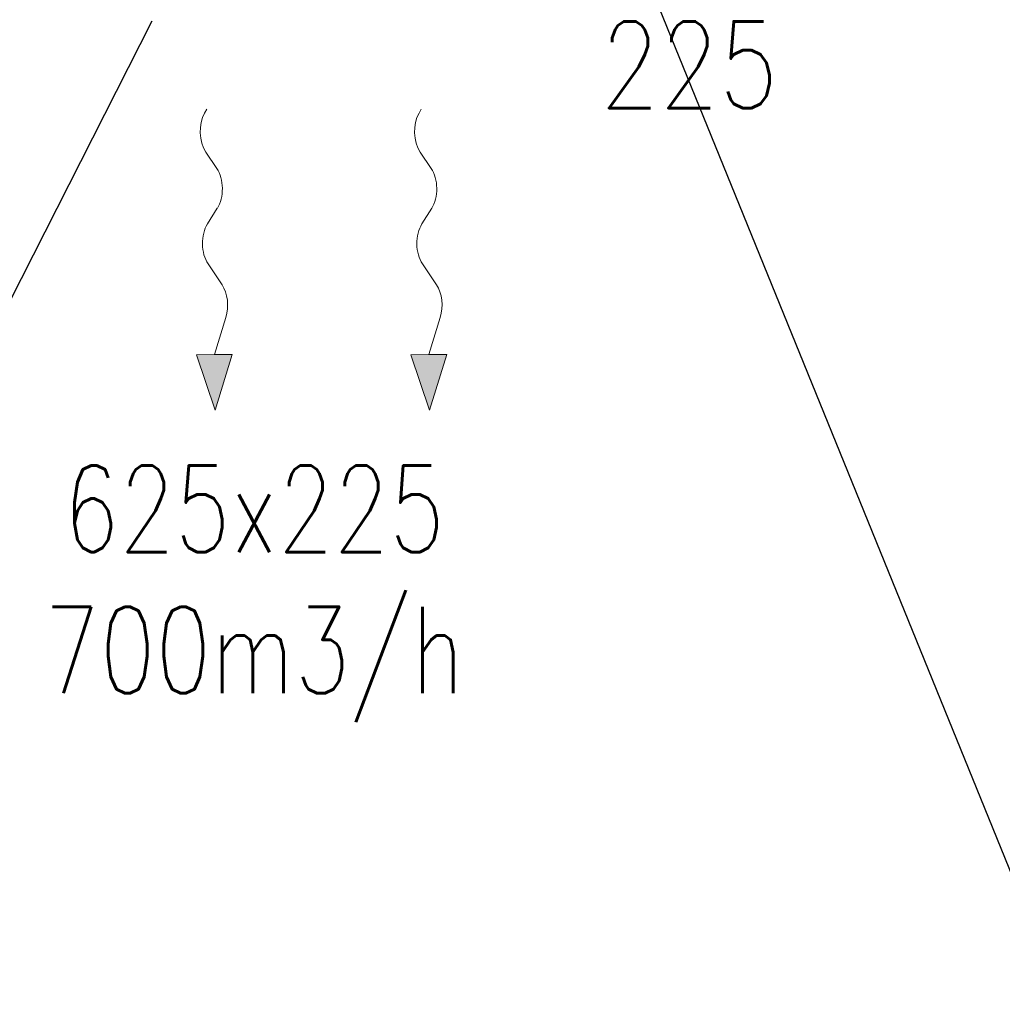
# Model space of a CAD drawing. Header units: millimetres. Extents: x -367720 to -162733, y 309172 to 337444.
# Tile 59 of 164: x -352082 to -350664, y 313988 to 315410. Entities that reach past the tile are written whole.
import ezdxf
from ezdxf.enums import TextEntityAlignment as Align

# ---------------------------------------------------------------- set-up
doc = ezdxf.new("R2010")
doc.units = ezdxf.units.MM
doc.header["$LTSCALE"] = 10
doc.header["$MEASUREMENT"] = 0
doc.layers.get('0').update_dxf_attribs({"color": 255, "lineweight": 13})
for name, color, linetype, lineweight in [('VZ1', 6, 'Continuous', 18), ('vzt-popis2', 91, 'Continuous', 20), ('vzt-tenká', 2, 'Continuous', 20)]:
    doc.layers.add(name, color=color, linetype=linetype, lineweight=lineweight)
doc.layers.add('VZT_pozice', color=1, linetype='Continuous')
doc.styles.add('PITSIMP8', font='pitsimp8')
doc.styles.add('ROMANS', font='ROMANS.shx', dxfattribs={"height": 80})
doc.styles.add('Romans c', font='romans.shx')

# ---------------------------------------------------------------- blocks, each defined once
blk = doc.blocks.new('2DLUK051')
at = {"color": 0, "linetype": 'ByBlock'}
for p, q in [((0.0368, 0.572), (0.0234, 0.5864)), ((-0.029, 0.372), (0.033, 0.4318)), ((0.029, 0.172), (-0.029, 0.228)), ((-0.05, -0.0482), (0.029, 0.028)), ((0, -0.3), (-0.0694, -0.1663)), ((-0.1038, -0.3), (0, -0.5)), ((-0.1038, -0.3), (0, -0.3)), ((0, -0.5), (0.1038, -0.3)), ((0.1038, -0.3), (0, -0.3))]:
    blk.add_line(p, q, dxfattribs=at)
for centre, start, end in [((-0.0364, 0.5038), 313.9193, 42.9591), ((0.0403, 0.3), 133.9193, 226.0807), ((-0.0403, 0.1), 313.9193, 46.0807), ((0.0193, -0.1202), 133.9193, 207.4395)]:
    blk.add_arc(centre, 0.1, start, end, dxfattribs=at)
blk.add_solid([(-0.1038, -0.3), (0.1038, -0.3), (0, -0.5)], dxfattribs=at)
at = {"linetype": 'ByBlock', "style": 'PITSIMP8', "flags": 9}
for tag, p in [('BEZEICHNUNG', (-0.1081, 0.1756)), ('RAUM/GRUPPE', (-0.1081, 0.1556)), ('POS.NR.G-LV', (-0.1081, 0.1356)), ('FABRIKAT', (-0.1081, 0.1156)), ('KENNUNG', (-0.1081, 0.0756)), ('TYP', (-0.1081, 0.0956)), ('VOLUMENSTROM', (-0.1081, 0.0356)), ('LEISTUNG', (-0.1081, 0.0556)), ('DRUCK/-STUFE', (-0.1081, 0.0156)), ('ANSCHLUSS', (-0.1081, -0.0044)), ('GROESSE', (-0.1081, -0.0244)), ('TEMPERATUR', (-0.1081, -0.0644)), ('DN', (-0.1081, -0.0444)), ('SCHUTZART', (-0.1081, -0.1044)), ('DREHZAHL', (-0.1081, -0.0844)), ('SPANNUNG/FREQUENZ', (-0.1081, -0.1244)), ('GEWICHT', (-0.1081, -0.1444)), ('FREI', (-0.1081, -0.1644)), ('FREI', (-0.1081, -0.1844)), ('FREI', (-0.1081, -0.2044))]:
    blk.add_attdef(tag, text='', height=0.01, dxfattribs=at).set_placement(p, align=Align.MIDDLE)
blk = doc.blocks.new('A$C44164CF6')
at = {"layer": 'VZT_pozice', "color": 7}
for p, q in [((3474.9, -3126.9, 7.5), (4207.7, -4931.6, 7.5)), ((2891.3, -3512.2, 7.5), (2304.2, -4669, 7.5))]:
    blk.add_line(p, q, dxfattribs=at)
at = {"layer": 'vzt-tenká', "xscale": -250.000000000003, "yscale": 400, "zscale": 250.000000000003, "rotation": 0.7997548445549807}
for p in [(2979.8, -3873.5), (3289.2, -3873.5)]:
    blk.add_blockref('2DLUK051', p, dxfattribs=at)
at = {"layer": 'VZ1', "extrusion": (0, -1, -1.22461e-16), "style": 'ROMANS', "width": 0.8, "flags": 1}
for tag, p in [('MATERIAL', (-2269.1, 3112.5, -14812.2)), ('PRIRUBA', (-2269.1, 3112.5, -14812.2)), ('PRUTOK', (-2269.1, 3112.5, -14812.2)), ('PLOCHA', (-2269.1, 3112.5, -14812.2)), ('OBVOD', (-2269.1, 3112.5, -14812.2)), ('NAZEV', (-2269.1, 3112.5, -14812.2)), ('USEK', (-2269.1, 3112.5, -14812.2)), ('KOTA', (-2269.1, 3112.5, -14812.2)), ('TVAR', (-2269.1, 3112.5, -14812.2)), ('NB2', (-2269.1, 3112.5, -14812.2)), ('NB1', (-2269.1, 3112.5, -14812.2)), ('POS', (-2269.1, 3112.5, -14812.2)), ('DB', (-2269.1, 3112.5, -14812.2)), ('DA', (-2269.1, 3112.5, -14812.2)), ('B2', (-2269.1, 3112.5, -14812.2)), ('A2', (-2269.1, 3112.5, -14812.2)), ('B1', (-2269.1, 3112.5, -14812.2)), ('A1', (-2269.1, 3112.5, -14812.2)), ('LT', (-2269.1, 3112.5, -14812.2)), ('MATERIAL', (99885.3, 3112.5, -14812.2)), ('PRIRUBA', (99885.3, 3112.5, -14812.2)), ('PRUTOK', (99885.3, 3112.5, -14812.2)), ('PLOCHA', (99885.3, 3112.5, -14812.2)), ('OBVOD', (99885.3, 3112.5, -14812.2)), ('NAZEV', (99885.3, 3112.5, -14812.2)), ('USEK', (99885.3, 3112.5, -14812.2)), ('KOTA', (99885.3, 3112.5, -14812.2)), ('TVAR', (99885.3, 3112.5, -14812.2)), ('NB2', (99885.3, 3112.5, -14812.2)), ('NB1', (99885.3, 3112.5, -14812.2)), ('POS', (99885.3, 3112.5, -14812.2)), ('DB', (99885.3, 3112.5, -14812.2)), ('DA', (99885.3, 3112.5, -14812.2)), ('B2', (99885.3, 3112.5, -14812.2)), ('B1', (99885.3, 3112.5, -14812.2)), ('LT', (99885.3, 3112.5, -14812.2)), ('A2', (99885.3, 3112.5, -14812.2)), ('A1', (99885.3, 3112.5, -14812.2))]:
    blk.add_attdef(tag, p, '', height=1, rotation=180, dxfattribs=at)
at = {"layer": 'VZ1', "extrusion": (1.22461e-16, 1, 4.44089e-16), "style": 'ROMANS', "width": 0.8, "flags": 1}
for tag, p in [('MATERIAL', (2269.1, 2852.5, 14812.2)), ('PRIRUBA', (2269.1, 2852.5, 14812.2)), ('IZOLACE', (2269.1, 2852.5, 14812.2)), ('PRUTOK', (2269.1, 2852.5, 14812.2)), ('PLOCHA', (2269.1, 2852.5, 14812.2)), ('NASTCE', (2269.1, 2852.5, 14812.2)), ('OBVOD', (2269.1, 2852.5, 14812.2)), ('NAZEV', (2269.1, 2852.5, 14812.2)), ('USEK', (2269.1, 2852.5, 14812.2)), ('KOTA', (2269.1, 2852.5, 14812.2)), ('TVAR', (2269.1, 2852.5, 14812.2)), ('NB2', (2269.1, 2852.5, 14812.2)), ('NB1', (2269.1, 2852.5, 14812.2)), ('POS', (2269.1, 2852.5, 14812.2)), ('VS', (2269.1, 2852.5, 14812.2)), ('B1', (2269.1, 2852.5, 14812.2)), ('A1', (2269.1, 2852.5, 14812.2)), ('LT', (2269.1, 2852.5, 14812.2)), ('MATERIAL', (-99885.3, 2852.5, 14812.2)), ('PRIRUBA', (-99885.3, 2852.5, 14812.2)), ('IZOLACE', (-99885.3, 2852.5, 14812.2)), ('PRUTOK', (-99885.3, 2852.5, 14812.2)), ('PLOCHA', (-99885.3, 2852.5, 14812.2)), ('NASTCE', (-99885.3, 2852.5, 14812.2)), ('OBVOD', (-99885.3, 2852.5, 14812.2)), ('NAZEV', (-99885.3, 2852.5, 14812.2)), ('USEK', (-99885.3, 2852.5, 14812.2)), ('KOTA', (-99885.3, 2852.5, 14812.2)), ('TVAR', (-99885.3, 2852.5, 14812.2)), ('NB2', (-99885.3, 2852.5, 14812.2)), ('NB1', (-99885.3, 2852.5, 14812.2)), ('POS', (-99885.3, 2852.5, 14812.2)), ('B1', (-99885.3, 2852.5, 14812.2)), ('VS', (-99885.3, 2852.5, 14812.2)), ('LT', (-99885.3, 2852.5, 14812.2)), ('A1', (-99885.3, 2852.5, 14812.2))]:
    blk.add_attdef(tag, p, '', height=1, dxfattribs=at)
at = {"layer": 'vzt-popis2', "style": 'ROMANS', "width": 0.8}
blk.add_text('225', height=125, dxfattribs=at).set_placement((3666.8, -3574.9, 50007.5), align=Align.MIDDLE_CENTER)
at = {"layer": 'vzt-popis2', "style": 'Romans c', "width": 0.75}
for s, p in [('625x225', (3039, -4278.6, 7.5)), ('700m3/h', (3039, -4482.5, 7.5))]:
    blk.add_text(s, height=125, dxfattribs=at).set_placement(p, align=Align.CENTER)

msp = doc.modelspace()

# ---------------------------------------------------------------- block references
msp.add_blockref('A$C44164CF6', (-354782.9, 318920.1))

doc.saveas('drawing.dxf')
